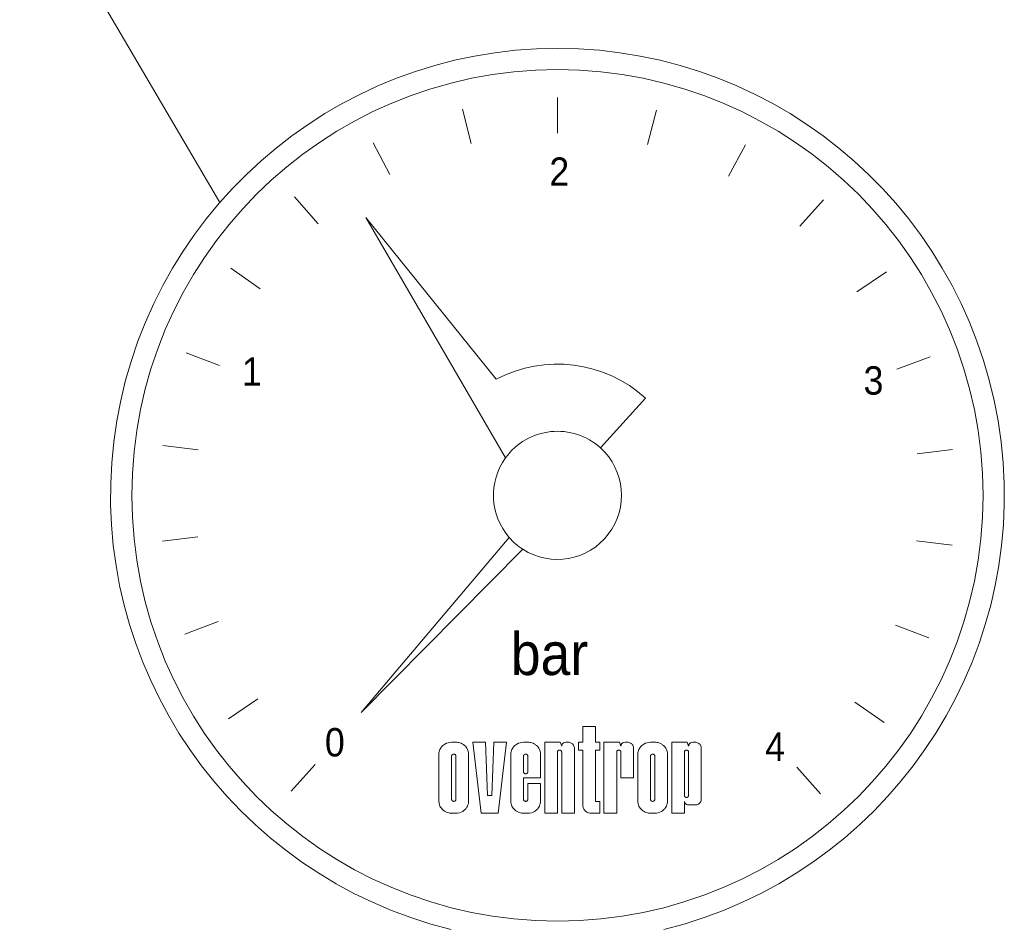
# Model space of a CAD drawing. Header units: inches. Extents: x 8001 to 766003, y -84601 to 563258.
# Tile 132 of 188: x 496234 to 496759, y 183380 to 183863. Entities that reach past the tile are written whole.
import ezdxf
from ezdxf import colors
from ezdxf.entities.mleader import LeaderData, LeaderLine
from ezdxf.math import Vec2, Vec3

# ---------------------------------------------------------------- set-up
doc = ezdxf.new("R2010")
doc.units = ezdxf.units.IN
doc.header["$MEASUREMENT"] = 0
doc.layers.add('GSI_MCH_FI_TEXT', color=7, linetype='Continuous')
doc.layers.add('GSI_MCH_FORMAT', color=7, linetype='Continuous')
doc.styles.add('ISOPEUR', font='isocpeui.ttf')
doc.styles.get("Standard").update_dxf_attribs({"font": 'arial.ttf'})

# ---------------------------------------------------------------- blocks, each defined once
blk = doc.blocks.new('_None')

msp = doc.modelspace()

# ---------------------------------------------------------------- linework, layer by layer
at = {"lineweight": 13}
msp.add_circle((496521.0035153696, 183609.3066597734), 227.0882105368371, dxfattribs=at)
at = {"layer": 'GSI_MCH_FORMAT', "lineweight": 15}
for p, q in [((496521.0035153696, 183802.4932129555), (496521.0035153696, 183821.515901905)), ((496474.9220588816, 183796.9167439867), (496470.3845111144, 183815.3903293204)), ((496573.7778078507, 183814.8489583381), (496569.0470574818, 183796.4239021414)), ((496431.5009512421, 183780.509274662), (496422.6878148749, 183797.367249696)), ((496621.2831550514, 183796.3273974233), (496612.2939688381, 183779.5626359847)), ((496393.2469555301, 183754.2180318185), (496380.6670256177, 183768.4871613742)), ((496662.9992142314, 183767.0088599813), (496650.2705508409, 183752.8722471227)), ((496418.772005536, 183757.460623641), (496493.3534857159, 183629.3942551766)), ((496418.772005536, 183757.460623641), (496488.3835683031, 183671.2917038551)), ((496362.3685300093, 183719.5608467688), (496346.7480640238, 183730.4173534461)), ((496696.517657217, 183728.5859474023), (496680.7843607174, 183717.8936101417)), ((496340.6483306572, 183678.5385287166), (496322.889120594, 183685.3556507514)), ((496719.9034160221, 183683.2768697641), (496702.0737922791, 183676.6460921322)), ((496543.9385740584, 183634.6447479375), (496568.0085880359, 183661.2367067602)), ((496329.3402958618, 183633.5193551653), (496310.4676064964, 183635.9035302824)), ((496731.8063971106, 183633.697385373), (496712.9097759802, 183631.5109717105)), ((496329.097254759, 183587.1023478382), (496310.2006336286, 183584.9159341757)), ((496416.2148697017, 183493.5387440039), (496495.2774479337, 183586.8076579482)), ((496731.5394242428, 183582.7097892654), (496712.6667348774, 183585.0939643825)), ((496502.5759057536, 183580.5236989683), (496416.2148697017, 183493.5387440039)), ((496339.9332384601, 183541.9672274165), (496322.1036147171, 183535.3364497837)), ((496719.1179101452, 183533.2576687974), (496701.3587000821, 183540.0747908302)), ((496361.2226700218, 183500.7197094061), (496345.4893735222, 183490.0273721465)), ((496695.2589667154, 183488.1959661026), (496679.6385007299, 183499.052472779)), ((496534.5525885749, 183486.0314141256), (496541.3271251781, 183486.0314141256)), ((496534.5525885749, 183486.0314141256), (496534.5525885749, 183477.6207396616)), ((496541.3271251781, 183486.0314141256), (496541.3271251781, 183477.6207396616)), ((496464.549043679, 183477.6207396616), (496466.8072225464, 183477.6207396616)), ((496464.549043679, 183477.6207396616), (496466.8072225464, 183477.6207396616)), ((496475.839938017, 183477.6207396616), (496482.6144746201, 183477.6207396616)), ((496475.839938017, 183477.6207396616), (496480.3562957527, 183439.7727045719)), ((496482.6144746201, 183477.6207396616), (496483.7435640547, 183449.2347133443)), ((496487.1308323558, 183477.6207396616), (496486.0017429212, 183449.2347133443)), ((496487.1308323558, 183477.6207396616), (496493.905368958, 183477.6207396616)), ((496493.905368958, 183477.6207396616), (496489.3890112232, 183439.7727045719)), ((496502.9380844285, 183477.6207396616), (496505.1962632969, 183477.6207396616)), ((496514.2289787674, 183477.6207396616), (496514.2289787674, 183439.7727045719)), ((496521.8288378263, 183477.6207396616), (496514.2289787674, 183477.6207396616)), ((496521.8288378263, 183477.6207396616), (496522.5078742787, 183477.6207396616)), ((496523.2616942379, 183475.5180710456), (496522.5078742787, 183477.6207396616)), ((496526.648962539, 183477.6207396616), (496525.5198731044, 183477.6207396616)), ((496532.2944097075, 183477.6207396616), (496534.5525885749, 183477.6207396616)), ((496532.2944097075, 183477.6207396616), (496532.2944097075, 183473.4154024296)), ((496541.3271251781, 183477.6207396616), (496543.5853040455, 183477.6207396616)), ((496543.5853040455, 183477.6207396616), (496543.5853040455, 183473.4154024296)), ((496553.4433419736, 183477.6207396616), (496545.8434829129, 183477.6207396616)), ((496545.8434829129, 183477.6207396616), (496545.8434829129, 183439.7727045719)), ((496553.4433419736, 183477.6207396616), (496554.122378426, 183477.6207396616)), ((496554.8761983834, 183475.5180710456), (496554.122378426, 183477.6207396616)), ((496554.8761983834, 183475.5180710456), (496554.122378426, 183477.6207396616)), ((496558.2634666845, 183477.6207396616), (496557.1343772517, 183477.6207396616)), ((496570.6834504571, 183477.6207396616), (496572.9416293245, 183477.6207396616)), ((496581.974344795, 183477.6207396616), (496581.974344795, 183475.5180710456)), ((496589.5742038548, 183477.6207396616), (496581.974344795, 183477.6207396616)), ((496589.5742038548, 183477.6207396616), (496584.2325236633, 183477.6207396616)), ((496589.5742038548, 183477.6207396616), (496590.2532403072, 183477.6207396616)), ((496591.0070602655, 183475.5180710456), (496590.2532403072, 183477.6207396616)), ((496594.3943285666, 183477.6207396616), (496593.2652391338, 183477.6207396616)), ((496457.7745070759, 183471.3127338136), (496457.7745070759, 183446.0807104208)), ((496473.5817591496, 183471.3127338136), (496473.5817591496, 183446.0807104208)), ((496473.5817591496, 183471.3127338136), (496473.5817591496, 183446.0807104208)), ((496496.1635478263, 183471.3127338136), (496496.1635478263, 183446.0807104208)), ((496511.9707998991, 183471.3127338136), (496511.9707998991, 183458.6967221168)), ((496521.0035153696, 183472.3640681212), (496521.0035153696, 183439.7727045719)), ((496523.2616942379, 183472.3640681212), (496523.2616942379, 183439.7727045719)), ((496530.0362308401, 183439.7727045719), (496530.0362308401, 183474.4667367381)), ((496532.2944097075, 183473.4154024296), (496534.5525885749, 183473.4154024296)), ((496534.5525885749, 183473.4154024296), (496534.5525885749, 183446.0807104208)), ((496541.3271251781, 183473.4154024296), (496543.5853040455, 183473.4154024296)), ((496541.3271251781, 183473.4154024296), (496541.3271251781, 183446.0807104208)), ((496552.618019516, 183472.3640681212), (496552.618019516, 183439.7727045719)), ((496552.618019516, 183472.3640681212), (496552.618019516, 183439.7727045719)), ((496554.8761983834, 183472.3640681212), (496554.8761983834, 183458.6967221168)), ((496561.6507349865, 183458.6967221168), (496561.6507349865, 183474.4667367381)), ((496563.9089138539, 183471.3127338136), (496563.9089138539, 183446.0807104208)), ((496579.7161659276, 183471.3127338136), (496579.7161659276, 183446.0807104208)), ((496581.974344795, 183475.5180710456), (496581.974344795, 183439.7727045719)), ((496588.7488813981, 183472.3640681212), (496588.7488813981, 183449.2347133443)), ((496591.0070602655, 183472.3640681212), (496591.0070602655, 183449.2347133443)), ((496597.7815968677, 183474.4667367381), (496597.7815968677, 183448.3518216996)), ((496464.549043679, 183470.2613995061), (496464.549043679, 183447.1320447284)), ((496464.549043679, 183470.2613995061), (496464.549043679, 183447.1320447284)), ((496466.8072225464, 183470.2613995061), (496466.8072225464, 183447.1320447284)), ((496466.8072225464, 183470.2613995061), (496466.8072225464, 183447.1320447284)), ((496502.9380844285, 183470.2613995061), (496502.9380844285, 183461.8507250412)), ((496505.1962632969, 183470.2613995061), (496505.1962632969, 183461.8507250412)), ((496570.6834504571, 183470.2613995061), (496570.6834504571, 183447.1320447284)), ((496570.6834504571, 183470.2613995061), (496570.6834504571, 183447.1320447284)), ((496572.9416293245, 183470.2613995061), (496572.9416293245, 183447.1320447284)), ((496391.7364798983, 183465.7410724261), (496379.0078165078, 183451.6044595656)), ((496661.3400051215, 183450.1261581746), (496648.7600752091, 183464.3952877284)), ((496511.9707998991, 183458.6967221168), (496502.9380844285, 183458.6967221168)), ((496502.9380844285, 183458.6967221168), (496502.9380844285, 183447.1320447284)), ((496505.1962632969, 183455.5427191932), (496511.9707998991, 183455.5427191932)), ((496505.1962632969, 183455.5427191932), (496505.1962632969, 183447.1320447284)), ((496511.9707998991, 183455.5427191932), (496511.9707998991, 183446.0807104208)), ((496554.8761983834, 183458.6967221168), (496561.6507349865, 183458.6967221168)), ((496483.7435640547, 183449.2347133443), (496486.0017429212, 183449.2347133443)), ((496534.5525885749, 183446.0807104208), (496534.5525885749, 183443.9780418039)), ((496541.3271251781, 183446.0807104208), (496543.5853040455, 183446.0807104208)), ((496543.5853040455, 183439.7727045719), (496543.5853040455, 183446.0807104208)), ((496588.7488813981, 183442.0438158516), (496588.7488813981, 183446.0807104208)), ((496597.7815968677, 183448.3518216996), (496597.7815968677, 183447.3004873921)), ((496464.549043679, 183439.7727045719), (496466.8072225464, 183439.7727045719)), ((496464.549043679, 183439.7727045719), (496466.8072225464, 183439.7727045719)), ((496480.3562957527, 183439.7727045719), (496489.3890112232, 183439.7727045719)), ((496502.9380844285, 183439.7727045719), (496505.1962632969, 183439.7727045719)), ((496502.9380844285, 183439.7727045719), (496505.1962632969, 183439.7727045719)), ((496514.2289787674, 183439.7727045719), (496521.0035153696, 183439.7727045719)), ((496523.2616942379, 183439.7727045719), (496530.0362308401, 183439.7727045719)), ((496539.0689463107, 183439.7727045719), (496541.3271251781, 183439.7727045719)), ((496541.3271251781, 183439.7727045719), (496543.5853040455, 183439.7727045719)), ((496545.8434829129, 183439.7727045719), (496552.618019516, 183439.7727045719)), ((496570.6834504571, 183439.7727045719), (496572.9416293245, 183439.7727045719)), ((496581.974344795, 183439.7727045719), (496588.7488813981, 183439.7727045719)), ((496588.7488813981, 183442.0438158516), (496588.7488813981, 183439.7727045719)), ((496592.1361496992, 183444.1464844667), (496591.0070602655, 183444.1464844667)), ((496593.2652391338, 183444.1464844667), (496592.1361496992, 183444.1464844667)), ((496592.1361496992, 183444.1464844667), (496593.2652391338, 183444.1464844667)), ((496593.2652391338, 183444.1464844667), (496594.3943285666, 183444.1464844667)), ((496593.2652391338, 183444.1464844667), (496594.3943285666, 183444.1464844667))]:
    msp.add_line(p, q, dxfattribs=at)
at = {"layer": 'GSI_MCH_FORMAT', "lineweight": 13}
msp.add_arc((496521.0035153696, 183609.3066597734), 238.442621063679, 283.774146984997, 256.2258530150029, dxfattribs=at)
at = {"layer": 'GSI_MCH_FORMAT', "color": 1, "lineweight": 13}
for centre, radius, start, end in [((496521.0035153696, 183609.3066597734), 70.04431908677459, 47.84982223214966, 117.75581865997), ((496521.0035153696, 183609.3066597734), 34.17653623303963, 47.84982223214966, 144.0017998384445), ((496521.0035153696, 183609.3066597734), 34.17653623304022, 237.3715579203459, 47.84982223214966), ((496521.0035153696, 183609.3066597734), 34.17653623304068, 144.0017998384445, 221.171659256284), ((496521.0035153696, 183609.3066597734), 34.1765362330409, 221.171659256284, 237.3715579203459), ((496464.1528224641, 183471.1002547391), 6.413441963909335, 120.2684698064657, 131.3916349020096), ((496464.5486009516, 183470.4221045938), 7.198635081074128, 89.99647623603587, 120.2684698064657), ((496466.800521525, 183470.3234087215), 7.297334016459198, 73.27391208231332, 89.94738621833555), ((496466.800521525, 183470.3234087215), 7.297334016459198, 73.27391208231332, 89.94738621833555), ((496466.9026601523, 183470.6632921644), 6.94243536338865, 61.12946970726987, 73.27391208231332), ((496466.9026601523, 183470.6632921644), 6.94243536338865, 61.12946970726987, 73.27391208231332), ((496466.9465814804, 183470.7429523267), 6.851469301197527, 48.97254967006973, 61.12946970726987), ((496466.9465814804, 183470.7429523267), 6.851469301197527, 48.97254967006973, 61.12946970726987), ((496502.5418632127, 183471.1002547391), 6.41344196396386, 120.2684698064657, 131.3916349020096), ((496502.9376417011, 183470.4221045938), 7.198635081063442, 89.99647623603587, 120.2684698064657), ((496505.1895622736, 183470.3234087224), 7.297334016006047, 73.27391208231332, 89.94738621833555), ((496505.2917009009, 183470.6632921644), 6.94243536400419, 61.12946970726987, 73.27391208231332), ((496505.33562223, 183470.7429523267), 6.851469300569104, 48.97254967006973, 61.12946970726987), ((496525.2281613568, 183475.5356592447), 1.959410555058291, 143.5359416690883, 155.3319127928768), ((496525.4625084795, 183475.3624788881), 2.250803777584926, 131.3916349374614, 143.5359416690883), ((496525.3877993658, 183475.4472446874), 2.137813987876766, 120.2684698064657, 131.3916349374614), ((496525.5197255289, 183475.2211946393), 2.399545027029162, 89.99647623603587, 120.2684698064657), ((496526.6456120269, 183473.9720741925), 3.648667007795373, 73.27391208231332, 89.94738621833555), ((496526.6966813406, 183474.1420159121), 3.471217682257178, 61.12946970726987, 73.27391208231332), ((496526.718642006, 183474.1818459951), 3.425734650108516, 48.97254967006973, 61.12946970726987), ((496526.8784520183, 183474.3655085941), 3.182277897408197, 37.9063510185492, 48.97254967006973), ((496556.8426655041, 183475.5356592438), 1.959410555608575, 143.5359416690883, 155.3319127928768), ((496556.8426655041, 183475.5356592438), 1.959410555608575, 143.5359416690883, 155.3319127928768), ((496557.0770126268, 183475.3624788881), 2.250803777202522, 131.3916349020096, 143.5359416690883), ((496557.0770126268, 183475.3624788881), 2.250803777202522, 131.3916349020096, 143.5359416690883), ((496557.0023035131, 183475.4472446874), 2.137813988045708, 120.2684698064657, 131.3916349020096), ((496557.0023035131, 183475.4472446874), 2.137813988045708, 120.2684698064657, 131.3916349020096), ((496557.1342296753, 183475.2211946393), 2.399545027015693, 89.99647623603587, 120.2684698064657), ((496557.1342296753, 183475.2211946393), 2.399545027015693, 89.99647623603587, 120.2684698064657), ((496558.2601161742, 183473.9720741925), 3.648667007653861, 73.27391208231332, 89.94738621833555), ((496558.3111854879, 183474.1420159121), 3.471217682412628, 61.12946970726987, 73.27391208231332), ((496558.3331461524, 183474.1818459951), 3.425734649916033, 48.97254967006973, 61.12946970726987), ((496558.4929561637, 183474.3655085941), 3.182277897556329, 37.9063510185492, 48.97254967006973), ((496570.2872292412, 183471.1002547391), 6.413441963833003, 120.2684698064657, 131.3916349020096), ((496570.6830077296, 183470.4221045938), 7.198635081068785, 89.99647623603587, 120.2684698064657), ((496572.9349283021, 183470.3234087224), 7.29733401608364, 73.27391208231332, 89.94738621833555), ((496572.9349283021, 183470.3234087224), 7.29733401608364, 73.27391208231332, 89.94738621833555), ((496573.0370669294, 183470.6632921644), 6.942435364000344, 61.12946970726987, 73.27391208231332), ((496573.0370669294, 183470.6632921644), 6.942435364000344, 61.12946970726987, 73.27391208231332), ((496573.0809882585, 183470.7429523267), 6.851469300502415, 48.97254967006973, 61.12946970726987), ((496573.0809882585, 183470.7429523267), 6.851469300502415, 48.97254967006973, 61.12946970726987), ((496592.9735273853, 183475.5356592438), 1.959410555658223, 143.5359416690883, 155.3319127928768), ((496592.9735273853, 183475.5356592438), 1.959410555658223, 143.5359416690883, 155.3319127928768), ((496593.207874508, 183475.3624788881), 2.250803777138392, 131.3916349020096, 143.5359416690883), ((496593.207874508, 183475.3624788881), 2.250803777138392, 131.3916349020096, 143.5359416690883), ((496593.1331653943, 183475.4472446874), 2.1378139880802, 120.2684698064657, 131.3916349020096), ((496593.1331653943, 183475.4472446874), 2.1378139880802, 120.2684698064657, 131.3916349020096), ((496593.2650915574, 183475.2211946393), 2.399545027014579, 89.99647623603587, 120.2684698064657), ((496593.2650915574, 183475.2211946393), 2.399545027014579, 89.99647623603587, 120.2684698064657), ((496594.3909780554, 183473.9720741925), 3.64866700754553, 73.27391208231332, 89.94738621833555), ((496594.4420473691, 183474.1420159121), 3.471217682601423, 61.12946970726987, 73.27391208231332), ((496594.4640080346, 183474.1818459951), 3.425734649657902, 48.97254967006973, 61.12946970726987), ((496594.6238180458, 183474.3655085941), 3.182277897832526, 37.9063510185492, 48.97254967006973), ((496463.3530928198, 183471.343515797), 5.578670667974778, 168.0862324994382, 180.3161481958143), ((496464.0350570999, 183471.1996322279), 6.275648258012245, 155.3319127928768, 168.0862324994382), ((496463.6739084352, 183471.3654984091), 5.878231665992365, 143.5359416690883, 155.3319127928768), ((496464.3769498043, 183470.8459573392), 6.752411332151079, 131.3916349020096, 143.5359416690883), ((496465.678059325, 183470.112961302), 1.199772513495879, 89.99647623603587, 120.2684698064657), ((496465.678059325, 183470.112961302), 1.199772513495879, 89.99647623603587, 120.2684698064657), ((496465.6770162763, 183470.0965119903), 1.21622233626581, 73.27391208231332, 89.94738621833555), ((496465.6770162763, 183470.0965119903), 1.21622233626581, 73.27391208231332, 89.94738621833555), ((496465.6940393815, 183470.1531592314), 1.157072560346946, 61.12946970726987, 73.27391208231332), ((496465.6940393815, 183470.1531592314), 1.157072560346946, 61.12946970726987, 73.27391208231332), ((496467.2662015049, 183471.1102775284), 6.364555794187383, 37.9063510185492, 48.97254967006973), ((496467.2662015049, 183471.1102775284), 6.364555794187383, 37.9063510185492, 48.97254967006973), ((496467.3095980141, 183471.1440685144), 6.309554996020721, 25.0826018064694, 37.9063510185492), ((496467.3095980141, 183471.1440685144), 6.309554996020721, 25.0826018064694, 37.9063510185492), ((496467.6687351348, 183471.3121676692), 5.913024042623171, 0.005485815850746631, 25.0826018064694), ((496467.6687351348, 183471.3121676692), 5.913024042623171, 0.005485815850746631, 25.0826018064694), ((496501.7421335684, 183471.3435157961), 5.578670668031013, 168.0862324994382, 180.3161481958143), ((496502.4240978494, 183471.1996322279), 6.275648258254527, 155.3319127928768, 168.0862324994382), ((496502.0629491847, 183471.3654984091), 5.878231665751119, 143.5359416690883, 155.3319127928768), ((496502.7659905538, 183470.8459573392), 6.752411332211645, 131.3916349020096, 143.5359416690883), ((496504.0671000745, 183470.112961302), 1.199772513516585, 89.99647623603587, 120.2684698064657), ((496504.0671000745, 183470.112961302), 1.199772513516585, 89.99647623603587, 120.2684698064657), ((496504.0660570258, 183470.0965119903), 1.216222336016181, 73.27391208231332, 89.94738621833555), ((496504.08308013, 183470.1531592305), 1.157072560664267, 61.12946970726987, 73.27391208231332), ((496505.6552422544, 183471.1102775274), 6.364555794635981, 37.9063510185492, 48.97254967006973), ((496505.6986387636, 183471.1440685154), 6.309554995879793, 25.0826018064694, 37.9063510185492), ((496506.0577758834, 183471.3121676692), 5.913024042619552, 0.005485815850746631, 25.0826018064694), ((496521.9332796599, 183472.3691984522), 0.9297784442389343, 168.0862324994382, 180.3161481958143), ((496522.0469403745, 183472.345217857), 1.045941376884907, 155.3319127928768, 168.0862324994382), ((496521.9867489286, 183472.3728622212), 0.9797052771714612, 143.5359416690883, 155.3319127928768), ((496522.1039224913, 183472.2862720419), 1.125401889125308, 131.3916349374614, 143.5359416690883), ((496522.0665679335, 183472.3286549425), 1.068906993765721, 120.2684698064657, 131.3916349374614), ((496522.1325310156, 183472.2156299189), 1.199772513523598, 89.99647623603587, 120.2684698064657), ((496522.1314879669, 183472.1991806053), 1.216222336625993, 73.27391208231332, 89.94738621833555), ((496522.1485110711, 183472.2558278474), 1.157072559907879, 61.12946970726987, 73.27391208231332), ((496522.1558312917, 183472.2691045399), 1.141911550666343, 48.97254967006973, 61.12946970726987), ((496522.2091012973, 183472.3303254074), 1.060759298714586, 37.9063510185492, 48.97254967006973), ((496522.2163340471, 183472.3359572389), 1.051592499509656, 25.0826018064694, 37.9063510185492), ((496522.2761902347, 183472.3639737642), 0.9855040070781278, 0.005485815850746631, 25.0826018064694), ((496525.1212228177, 183475.5283317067), 1.859556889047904, 168.0862324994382, 180.3161481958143), ((496525.348544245, 183475.4803705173), 2.091882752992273, 155.3319127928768, 168.0862324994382), ((496526.9001502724, 183474.3824040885), 3.154777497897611, 25.0826018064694, 37.9063510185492), ((496527.0797188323, 183474.4664536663), 2.956512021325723, 0.005485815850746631, 25.0826018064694), ((496553.5477838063, 183472.3691984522), 0.9297784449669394, 168.0862324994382, 180.3161481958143), ((496553.5477838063, 183472.3691984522), 0.9297784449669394, 168.0862324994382, 180.3161481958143), ((496553.66144452, 183472.3452178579), 1.045941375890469, 155.3319127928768, 168.0862324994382), ((496553.66144452, 183472.3452178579), 1.045941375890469, 155.3319127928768, 168.0862324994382), ((496553.6012530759, 183472.3728622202), 0.9797052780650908, 143.5359416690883, 155.3319127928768), ((496553.6012530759, 183472.3728622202), 0.9797052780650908, 143.5359416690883, 155.3319127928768), ((496553.7184266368, 183472.2862720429), 1.125401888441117, 131.3916349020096, 143.5359416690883), ((496553.7184266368, 183472.2862720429), 1.125401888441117, 131.3916349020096, 143.5359416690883), ((496553.6810720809, 183472.3286549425), 1.06890699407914, 120.2684698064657, 131.3916349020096), ((496553.6810720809, 183472.3286549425), 1.06890699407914, 120.2684698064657, 131.3916349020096), ((496553.7470351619, 183472.2156299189), 1.199772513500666, 89.99647623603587, 120.2684698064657), ((496553.7470351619, 183472.2156299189), 1.199772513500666, 89.99647623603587, 120.2684698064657), ((496553.7459921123, 183472.1991806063), 1.216222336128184, 73.27391208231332, 89.94738621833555), ((496553.7630152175, 183472.2558278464), 1.157072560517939, 61.12946970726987, 73.27391208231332), ((496553.770335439, 183472.2691045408), 1.141911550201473, 48.97254967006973, 61.12946970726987), ((496553.8236054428, 183472.3303254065), 1.060759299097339, 37.9063510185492, 48.97254967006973), ((496553.8308381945, 183472.3359572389), 1.051592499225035, 25.0826018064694, 37.9063510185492), ((496553.8906943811, 183472.3639737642), 0.9855040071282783, 0.005485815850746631, 25.0826018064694), ((496556.7357269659, 183475.5283317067), 1.85955688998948, 168.0862324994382, 180.3161481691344), ((496556.7357269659, 183475.5283317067), 1.85955688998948, 168.0862324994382, 180.3161481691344), ((496556.9630483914, 183475.4803705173), 2.091882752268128, 155.3319127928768, 168.0862324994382), ((496556.9630483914, 183475.4803705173), 2.091882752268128, 155.3319127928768, 168.0862324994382), ((496558.5146544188, 183474.3824040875), 3.154777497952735, 25.0826018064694, 37.9063510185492), ((496558.6942229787, 183474.4664536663), 2.956512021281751, 0.005485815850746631, 25.0826018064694), ((496569.4874995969, 183471.3435157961), 5.578670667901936, 168.0862324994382, 180.3161481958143), ((496570.1694638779, 183471.1996322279), 6.275648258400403, 155.3319127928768, 168.0862324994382), ((496569.8083152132, 183471.3654984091), 5.878231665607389, 143.5359416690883, 155.3319127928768), ((496570.5113565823, 183470.8459573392), 6.752411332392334, 131.3916349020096, 143.5359416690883), ((496571.812466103, 183470.112961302), 1.19977251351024, 89.99647623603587, 120.2684698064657), ((496571.812466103, 183470.112961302), 1.19977251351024, 89.99647623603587, 120.2684698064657), ((496571.8114230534, 183470.0965119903), 1.216222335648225, 73.27391208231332, 89.94738621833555), ((496571.8114230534, 183470.0965119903), 1.216222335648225, 73.27391208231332, 89.94738621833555), ((496571.8284461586, 183470.1531592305), 1.157072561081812, 61.12946970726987, 73.27391208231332), ((496571.8284461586, 183470.1531592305), 1.157072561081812, 61.12946970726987, 73.27391208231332), ((496573.4006082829, 183471.1102775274), 6.364555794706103, 37.9063510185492, 48.97254967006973), ((496573.4006082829, 183471.1102775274), 6.364555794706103, 37.9063510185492, 48.97254967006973), ((496573.4440047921, 183471.1440685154), 6.309554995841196, 25.0826018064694, 37.9063510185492), ((496573.4440047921, 183471.1440685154), 6.309554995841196, 25.0826018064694, 37.9063510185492), ((496573.8031419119, 183471.3121676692), 5.913024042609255, 0.005485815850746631, 25.0826018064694), ((496573.8031419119, 183471.3121676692), 5.913024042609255, 0.005485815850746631, 25.0826018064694), ((496589.6786456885, 183472.3691984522), 0.9297784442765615, 168.0862324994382, 180.3161481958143), ((496589.6786456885, 183472.3691984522), 0.9297784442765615, 168.0862324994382, 180.3161481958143), ((496589.7923064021, 183472.345217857), 1.045941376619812, 155.3319127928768, 168.0862324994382), ((496589.7923064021, 183472.345217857), 1.045941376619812, 155.3319127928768, 168.0862324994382), ((496589.732114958, 183472.3728622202), 0.9797052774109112, 143.5359416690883, 155.3319127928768), ((496589.732114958, 183472.3728622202), 0.9797052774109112, 143.5359416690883, 155.3319127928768), ((496589.8492885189, 183472.2862720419), 1.125401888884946, 131.3916349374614, 143.5359416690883), ((496589.8492885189, 183472.2862720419), 1.125401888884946, 131.3916349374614, 143.5359416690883), ((496589.811933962, 183472.3286549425), 1.068906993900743, 120.2684698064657, 131.3916349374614), ((496589.811933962, 183472.3286549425), 1.068906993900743, 120.2684698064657, 131.3916349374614), ((496589.8778970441, 183472.2156299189), 1.199772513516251, 89.99647623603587, 120.2684698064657), ((496589.8778970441, 183472.2156299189), 1.199772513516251, 89.99647623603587, 120.2684698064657), ((496589.8768539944, 183472.1991806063), 1.216222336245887, 73.27391208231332, 89.94738621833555), ((496589.8938770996, 183472.2558278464), 1.15707256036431, 61.12946970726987, 73.27391208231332), ((496589.9011973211, 183472.2691045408), 1.141911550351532, 48.97254967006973, 61.12946970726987), ((496589.9544673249, 183472.3303254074), 1.060759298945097, 37.9063510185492, 48.97254967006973), ((496589.9617000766, 183472.3359572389), 1.051592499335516, 25.0826018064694, 37.9063510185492), ((496590.0215562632, 183472.3639737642), 0.9855040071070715, 0.005485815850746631, 25.0826018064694), ((496592.8665888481, 183475.5283317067), 1.859556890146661, 168.0862324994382, 180.3161481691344), ((496592.8665888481, 183475.5283317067), 1.859556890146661, 168.0862324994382, 180.3161481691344), ((496593.0939102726, 183475.4803705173), 2.091882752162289, 155.3319127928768, 168.0862324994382), ((496593.0939102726, 183475.4803705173), 2.091882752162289, 155.3319127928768, 168.0862324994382), ((496594.6455163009, 183474.3824040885), 3.154777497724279, 25.0826018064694, 37.9063510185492), ((496594.8250848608, 183474.4664536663), 2.956512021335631, 0.005485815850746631, 25.0826018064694), ((496465.4788079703, 183470.2665298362), 0.9297784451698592, 168.0862324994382, 180.3161481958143), ((496465.4788079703, 183470.2665298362), 0.9297784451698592, 168.0862324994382, 180.3161481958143), ((496465.592468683, 183470.242549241), 1.045941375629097, 155.3319127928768, 168.0862324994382), ((496465.592468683, 183470.242549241), 1.045941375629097, 155.3319127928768, 168.0862324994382), ((496465.5322772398, 183470.2701936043), 0.9797052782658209, 143.5359416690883, 155.3319127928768), ((496465.5322772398, 183470.2701936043), 0.9797052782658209, 143.5359416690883, 155.3319127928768), ((496465.6494507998, 183470.1836034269), 1.125401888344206, 131.3916349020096, 143.5359416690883), ((496465.6494507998, 183470.1836034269), 1.125401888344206, 131.3916349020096, 143.5359416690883), ((496465.6120962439, 183470.2259863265), 1.068906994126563, 120.2684698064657, 131.3916349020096), ((496465.6120962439, 183470.2259863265), 1.068906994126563, 120.2684698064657, 131.3916349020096), ((496465.701359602, 183470.1664359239), 1.14191155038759, 48.97254967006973, 61.12946970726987), ((496465.701359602, 183470.1664359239), 1.14191155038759, 48.97254967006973, 61.12946970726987), ((496465.7546296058, 183470.2276567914), 1.060759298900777, 37.9063510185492, 48.97254967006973), ((496465.7546296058, 183470.2276567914), 1.060759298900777, 37.9063510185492, 48.97254967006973), ((496465.7618623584, 183470.233288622), 1.051592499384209, 25.0826018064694, 37.9063510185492), ((496465.7618623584, 183470.233288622), 1.051592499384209, 25.0826018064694, 37.9063510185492), ((496465.8217185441, 183470.2613051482), 0.985504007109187, 0.005485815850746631, 25.0826018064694), ((496465.8217185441, 183470.2613051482), 0.985504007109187, 0.005485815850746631, 25.0826018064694), ((496503.8678487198, 183470.2665298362), 0.9297784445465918, 168.0862324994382, 180.3161481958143), ((496503.8678487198, 183470.2665298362), 0.9297784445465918, 168.0862324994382, 180.3161481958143), ((496503.9815094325, 183470.242549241), 1.04594137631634, 155.3319127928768, 168.0862324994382), ((496503.9815094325, 183470.242549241), 1.04594137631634, 155.3319127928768, 168.0862324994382), ((496503.9213179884, 183470.2701936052), 0.9797052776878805, 143.5359416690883, 155.3319127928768), ((496503.9213179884, 183470.2701936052), 0.9797052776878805, 143.5359416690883, 155.3319127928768), ((496504.0384915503, 183470.1836034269), 1.125401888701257, 131.3916349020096, 143.5359416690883), ((496504.0384915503, 183470.1836034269), 1.125401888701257, 131.3916349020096, 143.5359416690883), ((496504.0011369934, 183470.2259863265), 1.068906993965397, 120.2684698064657, 131.3916349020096), ((496504.0011369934, 183470.2259863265), 1.068906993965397, 120.2684698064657, 131.3916349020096), ((496504.0904003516, 183470.1664359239), 1.14191155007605, 48.97254967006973, 61.12946970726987), ((496504.1436703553, 183470.2276567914), 1.060759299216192, 37.9063510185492, 48.97254967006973), ((496504.150903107, 183470.233288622), 1.051592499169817, 25.0826018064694, 37.9063510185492), ((496504.2107592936, 183470.2613051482), 0.9855040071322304, 0.005485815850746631, 25.0826018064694), ((496571.6132147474, 183470.2665298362), 0.9297784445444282, 168.0862324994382, 180.3161481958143), ((496571.6132147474, 183470.2665298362), 0.9297784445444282, 168.0862324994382, 180.3161481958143), ((496571.7268754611, 183470.242549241), 1.045941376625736, 155.3319127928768, 168.0862324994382), ((496571.7268754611, 183470.242549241), 1.045941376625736, 155.3319127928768, 168.0862324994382), ((496571.6666840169, 183470.2701936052), 0.9797052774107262, 143.5359416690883, 155.3319127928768), ((496571.6666840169, 183470.2701936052), 0.9797052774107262, 143.5359416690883, 155.3319127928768), ((496571.7838575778, 183470.1836034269), 1.12540188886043, 131.3916349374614, 143.5359416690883), ((496571.7838575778, 183470.1836034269), 1.12540188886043, 131.3916349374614, 143.5359416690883), ((496571.7465030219, 183470.2259863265), 1.068906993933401, 120.2684698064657, 131.3916349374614), ((496571.7465030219, 183470.2259863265), 1.068906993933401, 120.2684698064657, 131.3916349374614), ((496571.8357663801, 183470.1664359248), 1.141911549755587, 48.97254967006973, 61.12946970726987), ((496571.8357663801, 183470.1664359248), 1.141911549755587, 48.97254967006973, 61.12946970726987), ((496571.8890363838, 183470.2276567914), 1.060759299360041, 37.9063510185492, 48.97254967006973), ((496571.8890363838, 183470.2276567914), 1.060759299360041, 37.9063510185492, 48.97254967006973), ((496571.8962691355, 183470.233288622), 1.051592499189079, 25.0826018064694, 37.9063510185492), ((496571.8962691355, 183470.233288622), 1.051592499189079, 25.0826018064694, 37.9063510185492), ((496571.9561253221, 183470.2613051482), 0.985504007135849, 0.005485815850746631, 25.0826018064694), ((496571.9561253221, 183470.2613051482), 0.985504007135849, 0.005485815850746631, 25.0826018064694), ((496503.9235884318, 183461.8508193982), 0.9855040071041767, 180.0054857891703, 205.0826018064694), ((496503.9834446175, 183461.8788359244), 1.051592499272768, 205.0826018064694, 217.9063510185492), ((496503.9906773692, 183461.8844677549), 1.060759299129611, 217.9063510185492, 228.9725496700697), ((496504.0439473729, 183461.9456886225), 1.141911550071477, 228.9725496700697, 241.1294697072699), ((496504.0512675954, 183461.9589653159), 1.157072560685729, 241.1294697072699, 253.2739120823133), ((496504.0682906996, 183462.0156125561), 1.216222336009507, 253.2739120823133, 269.9473862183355), ((496504.06724765, 183461.9991632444), 1.199772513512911, 269.9964762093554, 300.2684698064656), ((496504.133210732, 183461.8861382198), 1.068906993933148, 300.2684698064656, 311.3916349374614), ((496504.0958561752, 183461.9285211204), 1.125401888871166, 311.3916349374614, 323.5359416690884), ((496504.2130297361, 183461.8419309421), 0.9797052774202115, 323.5359416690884, 335.3319127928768), ((496504.1528382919, 183461.8695753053), 1.045941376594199, 335.3319127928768, 348.0862324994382), ((496504.2664990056, 183461.8455947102), 0.9297784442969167, 348.0862324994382, 0.3161481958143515), ((496463.6875310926, 183446.0812765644), 5.91302404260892, 180.0054857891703, 205.0826018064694), ((496465.5345476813, 183447.1321390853), 0.9855040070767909, 180.0054857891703, 205.0826018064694), ((496465.5345476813, 183447.1321390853), 0.9855040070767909, 180.0054857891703, 205.0826018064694), ((496465.5944038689, 183447.1601556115), 1.051592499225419, 205.0826018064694, 217.9063510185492), ((496465.5944038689, 183447.1601556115), 1.051592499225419, 205.0826018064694, 217.9063510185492), ((496465.6016366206, 183447.165787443), 1.060759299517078, 217.9063510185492, 228.9725496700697), ((496465.6016366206, 183447.165787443), 1.060759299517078, 217.9063510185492, 228.9725496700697), ((496465.6549066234, 183447.2270083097), 1.141911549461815, 228.9725496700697, 241.1294697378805), ((496465.6549066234, 183447.2270083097), 1.141911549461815, 228.9725496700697, 241.1294697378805), ((496465.6622268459, 183447.240285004), 1.157072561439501, 241.1294697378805, 253.2739120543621), ((496465.6622268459, 183447.240285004), 1.157072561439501, 241.1294697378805, 253.2739120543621), ((496465.6792499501, 183447.2969322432), 1.216222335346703, 253.2739120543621, 269.9473862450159), ((496465.6792499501, 183447.2969322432), 1.216222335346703, 253.2739120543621, 269.9473862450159), ((496465.6782069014, 183447.2804829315), 1.199772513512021, 269.9964762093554, 300.2684698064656), ((496465.6782069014, 183447.2804829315), 1.199772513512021, 269.9964762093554, 300.2684698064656), ((496465.7441699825, 183447.167457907), 1.068906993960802, 300.2684698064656, 311.3916349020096), ((496465.7441699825, 183447.167457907), 1.068906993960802, 300.2684698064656, 311.3916349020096), ((496465.7068154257, 183447.2098408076), 1.125401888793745, 311.3916349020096, 323.5359416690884), ((496465.7068154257, 183447.2098408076), 1.125401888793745, 311.3916349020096, 323.5359416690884), ((496465.8239889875, 183447.1232506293), 0.9797052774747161, 323.5359416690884, 335.3319127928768), ((496465.8239889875, 183447.1232506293), 0.9797052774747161, 323.5359416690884, 335.3319127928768), ((496465.7637975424, 183447.1508949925), 1.045941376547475, 335.3319127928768, 348.0862324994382), ((496465.7637975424, 183447.1508949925), 1.045941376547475, 335.3319127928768, 348.0862324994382), ((496465.8774582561, 183447.1269143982), 0.9297784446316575, 348.0862324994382, 0.3161481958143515), ((496465.8774582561, 183447.1269143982), 0.9297784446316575, 348.0862324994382, 0.3161481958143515), ((496468.0031734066, 183446.0499284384), 5.578670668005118, 348.0862324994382, 0.3161481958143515), ((496468.0031734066, 183446.0499284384), 5.578670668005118, 348.0862324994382, 0.3161481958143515), ((496502.0765718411, 183446.0812765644), 5.913024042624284, 180.0054857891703, 205.0826018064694), ((496503.9235884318, 183447.1321390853), 0.9855040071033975, 180.0054857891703, 205.0826018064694), ((496503.9834446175, 183447.1601556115), 1.051592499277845, 205.0826018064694, 217.9063510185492), ((496503.9906773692, 183447.165787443), 1.060759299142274, 217.9063510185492, 228.9725496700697), ((496504.0439473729, 183447.2270083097), 1.141911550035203, 228.9725496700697, 241.1294697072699), ((496504.0512675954, 183447.240285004), 1.157072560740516, 241.1294697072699, 253.2739120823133), ((496504.0682906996, 183447.2969322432), 1.216222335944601, 253.2739120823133, 269.9473862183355), ((496504.06724765, 183447.2804829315), 1.19977251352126, 269.9964762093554, 300.2684698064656), ((496504.133210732, 183447.167457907), 1.068906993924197, 300.2684698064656, 311.3916349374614), ((496504.0958561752, 183447.2098408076), 1.125401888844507, 311.3916349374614, 323.5359416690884), ((496504.2130297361, 183447.1232506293), 0.9797052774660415, 323.5359416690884, 335.3319127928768), ((496504.1528382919, 183447.1508949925), 1.045941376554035, 335.3319127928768, 348.0862324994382), ((496504.2664990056, 183447.1269143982), 0.9297784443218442, 348.0862324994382, 0.3161481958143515), ((496506.3922141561, 183446.0499284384), 5.578670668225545, 348.0862324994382, 0.3161481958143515), ((496569.8219378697, 183446.0812765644), 5.913024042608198, 180.0054857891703, 205.0826018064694), ((496569.8219378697, 183446.0812765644), 5.913024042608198, 180.0054857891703, 205.0826018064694), ((496571.6689544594, 183447.1321390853), 0.9855040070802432, 180.0054858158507, 205.0826018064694), ((496571.6689544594, 183447.1321390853), 0.9855040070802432, 180.0054858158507, 205.0826018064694), ((496571.7288106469, 183447.1601556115), 1.051592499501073, 205.0826018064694, 217.9063510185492), ((496571.7288106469, 183447.1601556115), 1.051592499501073, 205.0826018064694, 217.9063510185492), ((496571.7360433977, 183447.1657874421), 1.06075929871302, 217.9063510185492, 228.9725496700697), ((496571.7360433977, 183447.1657874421), 1.06075929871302, 217.9063510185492, 228.9725496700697), ((496571.7893134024, 183447.2270083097), 1.141911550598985, 228.9725496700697, 241.1294697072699), ((496571.7893134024, 183447.2270083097), 1.141911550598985, 228.9725496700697, 241.1294697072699), ((496571.7966336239, 183447.2402850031), 1.157072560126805, 241.1294697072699, 253.2739120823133), ((496571.7966336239, 183447.2402850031), 1.157072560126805, 241.1294697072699, 253.2739120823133), ((496571.8136567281, 183447.2969322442), 1.21622233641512, 253.2739120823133, 269.9473861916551), ((496571.8136567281, 183447.2969322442), 1.21622233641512, 253.2739120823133, 269.9473861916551), ((496571.8126136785, 183447.2804829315), 1.1997725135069, 269.9964762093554, 300.2684698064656), ((496571.8785767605, 183447.167457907), 1.068906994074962, 300.2684698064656, 311.3916349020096), ((496571.8412222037, 183447.2098408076), 1.125401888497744, 311.3916349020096, 323.5359416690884), ((496571.9583957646, 183447.1232506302), 0.9797052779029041, 323.5359416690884, 335.3319127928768), ((496571.8982043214, 183447.1508949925), 1.045941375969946, 335.3319127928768, 348.0862324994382), ((496572.0118650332, 183447.1269143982), 0.9297784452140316, 348.0862324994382, 0.3161481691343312), ((496574.1375801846, 183446.0499284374), 5.578670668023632, 348.0862324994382, 0.3161481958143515), ((496589.7343854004, 183449.2348077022), 0.9855040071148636, 180.0054857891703, 205.0826018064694), ((496590.7322357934, 183446.2695912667), 1.992327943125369, 185.4400443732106, 201.5397425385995), ((496589.794241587, 183449.2628242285), 1.051592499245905, 205.0826018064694, 217.9063510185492), ((496590.8078132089, 183446.2994225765), 2.073579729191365, 201.5397425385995, 215.2120158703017), ((496589.8014743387, 183449.268456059), 1.060759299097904, 217.9063510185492, 228.9725496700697), ((496589.8547443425, 183449.3296769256), 1.141911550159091, 228.9725496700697, 241.1294697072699), ((496590.8716009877, 183446.3444399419), 2.151653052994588, 215.2120158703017, 224.7518788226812), ((496589.862064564, 183449.3429536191), 1.157072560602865, 241.1294697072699, 253.2739120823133), ((496589.8790876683, 183449.3996008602), 1.216222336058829, 253.2739120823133, 269.9473862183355), ((496589.8780446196, 183449.3831515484), 1.199772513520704, 269.9964762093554, 300.2684698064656), ((496589.9440077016, 183449.2701265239), 1.068906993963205, 300.2684698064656, 311.3916349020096), ((496589.9066531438, 183449.3125094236), 1.125401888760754, 311.3916349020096, 323.5359416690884), ((496590.0238267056, 183449.2259192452), 0.9797052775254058, 323.5359416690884, 335.3319127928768), ((496589.9636352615, 183449.2535636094), 1.045941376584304, 335.3319127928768, 348.0862324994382), ((496590.0772959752, 183449.2295830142), 0.9297784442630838, 348.0862324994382, 0.3161481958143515), ((496594.592439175, 183447.4067269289), 3.206720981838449, 300.2684698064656, 311.3916349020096), ((496594.4803755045, 183447.5338756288), 3.376205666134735, 311.3916349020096, 323.5359416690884), ((496594.8318961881, 183447.2741050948), 2.939115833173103, 323.5359416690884, 335.3319127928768), ((496594.6513218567, 183447.3570381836), 3.13782412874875, 335.3319127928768, 348.0862324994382), ((496594.9923039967, 183447.2850963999), 2.78933533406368, 348.0862324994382, 0.3161481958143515), ((496464.0466682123, 183446.24937572), 6.309554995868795, 205.0826018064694, 217.9063510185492), ((496464.0900647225, 183446.283166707), 6.36455579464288, 217.9063510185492, 228.9725496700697), ((496464.409684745, 183446.6504919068), 6.851469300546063, 228.9725496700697, 241.1294697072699), ((496464.4536060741, 183446.7301520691), 6.942435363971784, 241.1294697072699, 253.2739120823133), ((496464.5557447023, 183447.0700355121), 7.297334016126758, 253.2739120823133, 269.9473862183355), ((496466.8076652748, 183446.9713396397), 7.198635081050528, 269.9964762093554, 300.2684698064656), ((496466.8076652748, 183446.9713396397), 7.198635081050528, 269.9964762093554, 300.2684698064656), ((496467.2034437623, 183446.2931894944), 6.413441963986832, 300.2684698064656, 311.3916349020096), ((496467.2034437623, 183446.2931894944), 6.413441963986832, 300.2684698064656, 311.3916349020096), ((496466.9793164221, 183446.5474868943), 6.752411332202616, 311.3916349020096, 323.5359416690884), ((496466.9793164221, 183446.5474868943), 6.752411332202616, 311.3916349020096, 323.5359416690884), ((496467.6823577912, 183446.0279458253), 5.878231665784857, 323.5359416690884, 335.3319127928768), ((496467.6823577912, 183446.0279458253), 5.878231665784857, 323.5359416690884, 335.3319127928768), ((496467.3212091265, 183446.1938120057), 6.275648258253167, 335.3319127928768, 348.0862324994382), ((496467.3212091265, 183446.1938120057), 6.275648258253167, 335.3319127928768, 348.0862324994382), ((496502.4357089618, 183446.24937572), 6.309554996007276, 205.0826018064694, 217.9063510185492), ((496502.4791054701, 183446.2831667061), 6.364555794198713, 217.9063510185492, 228.9725496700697), ((496502.7987254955, 183446.6504919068), 6.8514693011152, 228.9725496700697, 241.1294697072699), ((496502.8426468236, 183446.7301520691), 6.942435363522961, 241.1294697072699, 253.2739120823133), ((496502.9447854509, 183447.0700355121), 7.29733401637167, 253.2739120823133, 269.9473862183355), ((496505.1967060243, 183446.9713396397), 7.198635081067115, 269.9964762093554, 300.2684698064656), ((496505.5924845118, 183446.2931894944), 6.413441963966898, 300.2684698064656, 311.3916349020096), ((496505.3683571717, 183446.5474868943), 6.752411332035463, 311.3916349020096, 323.5359416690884), ((496506.0713985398, 183446.0279458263), 5.878231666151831, 323.5359416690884, 335.3319127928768), ((496505.710249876, 183446.1938120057), 6.275648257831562, 335.3319127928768, 348.0862324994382), ((496538.494604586, 183443.9784192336), 3.942016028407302, 180.0054857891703, 205.0826018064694), ((496538.7340293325, 183444.0904853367), 4.206369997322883, 205.0826018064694, 217.9063510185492), ((496538.7629603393, 183444.1130126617), 4.243037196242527, 217.9063510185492, 228.9725496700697), ((496538.9760403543, 183444.3578961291), 4.567646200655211, 228.9725496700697, 241.1294697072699), ((496539.0053212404, 183444.4110029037), 4.628290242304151, 241.1294697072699, 253.2739120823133), ((496539.0734136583, 183444.6375918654), 4.864889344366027, 253.2739120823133, 269.9473862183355), ((496570.1810749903, 183446.24937572), 6.309554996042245, 205.0826018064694, 217.9063510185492), ((496570.1810749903, 183446.24937572), 6.309554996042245, 205.0826018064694, 217.9063510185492), ((496570.2244714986, 183446.2831667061), 6.364555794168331, 217.9063510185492, 228.9725496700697), ((496570.2244714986, 183446.2831667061), 6.364555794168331, 217.9063510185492, 228.9725496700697), ((496570.544091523, 183446.6504919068), 6.851469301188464, 228.9725496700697, 241.1294697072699), ((496570.544091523, 183446.6504919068), 6.851469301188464, 228.9725496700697, 241.1294697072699), ((496570.5880128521, 183446.7301520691), 6.942435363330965, 241.1294697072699, 253.2739120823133), ((496570.5880128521, 183446.7301520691), 6.942435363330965, 241.1294697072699, 253.2739120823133), ((496570.6901514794, 183447.0700355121), 7.29733401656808, 253.2739120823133, 269.9473862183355), ((496570.6901514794, 183447.0700355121), 7.29733401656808, 253.2739120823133, 269.9473862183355), ((496572.9420720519, 183446.9713396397), 7.198635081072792, 269.9964762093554, 300.2684698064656), ((496573.3378505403, 183446.2931894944), 6.413441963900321, 300.2684698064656, 311.3916349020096), ((496573.1137231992, 183446.5474868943), 6.752411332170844, 311.3916349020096, 323.5359416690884), ((496573.8167645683, 183446.0279458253), 5.878231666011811, 323.5359416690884, 335.3319127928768), ((496573.4556159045, 183446.1938120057), 6.275648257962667, 335.3319127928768, 348.0862324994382), ((496590.9259591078, 183446.3983292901), 2.22819628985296, 224.7518788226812, 235.9564493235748), ((496590.9835465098, 183446.4835662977), 2.331063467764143, 235.9564493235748, 246.7992988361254), ((496591.0093046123, 183446.5436624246), 2.396447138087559, 246.7992988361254, 262.7985455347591), ((496591.0215908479, 183446.6408981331), 2.494455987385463, 262.7985455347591, 269.6662415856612), ((496594.3945499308, 183447.7458020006), 3.599317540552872, 269.9964762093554, 300.2684698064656)]:
    msp.add_arc(centre, radius, start, end, dxfattribs=at)

# ---------------------------------------------------------------- texts
at = {"color": 1, "lineweight": 13, "width": 0.9}
for s, height, p in [('2', 15.13921403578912, (496516.7008979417, 183774.4167091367)), ('1', 15.13921403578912, (496352.6720523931, 183667.7535443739)), ('3', 15.13921403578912, (496684.3521744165, 183663.0321191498)), ('bar', 22.7088210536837, (496496.1256167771, 183513.4628308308)), ('0', 15.13921403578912, (496396.9354138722, 183470.0438630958)), ('4', 15.13921403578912, (496631.8263187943, 183467.6831504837))]:
    msp.add_text(s, height=height, dxfattribs=at).set_placement(p)

# ---------------------------------------------------------------- leaders
at = {"layer": 'GSI_MCH_FI_TEXT', "lineweight": 25, "transparency": 33554687}
ml = msp.add_multileader_mtext('Standard', dxfattribs=at)
ml.set_content('1', color=(0, 0, 0), style='ISOPEUR')
ml.set_leader_properties(lineweight=15)
ml.set_arrow_properties(name='NONE')
ml.build(insert=Vec2(0, 0))
ml.multileader.update_dxf_attribs({"text_left_attachment_type": 6, "text_right_attachment_type": 6, "dogleg_length": 0.001, "arrow_head_size": 2400, "scale": 200})
ctx = ml.context
ctx.base_point, ctx.scale, ctx.char_height, ctx.arrow_head_size, ctx.landing_gap_size, ctx.plane_origin, ctx.plane_x_axis, ctx.plane_y_axis = Vec3(495814.6656273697, 184123.0198873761), 200, 400, 2400, 60, Vec3(564683.8424725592, 183075.9208939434), Vec3(1, 3.185323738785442e-12), Vec3(-3.185323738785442e-12, 1)
ctx.left_attachment, ctx.right_attachment, ctx.text_align_type = 6, 6, 1
notes = []
notes.append((ctx, [(0, (1, 1, 0), (496130.6245996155, 184123.0198873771), (-1, -3.185323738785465e-12), 50.80745709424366, [(0, [(496340.9160370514, 183765.5864847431)], 0, [])])]))
ctx.mtext.insert, ctx.mtext.text_direction, ctx.mtext.rotation, ctx.mtext.alignment, ctx.mtext.line_spacing_factor, ctx.mtext.flow_direction = Vec3(495947.2413849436, 184603.0198873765), Vec3(1, 3.185323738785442e-12), 3.185323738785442e-12, 2, 0.8640000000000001, 5
for ctx, leaders in notes:
    for number, flags, end, landing, length, lines in leaders:
        leader = LeaderData()
        leader.index, (leader.has_last_leader_line, leader.has_dogleg_vector, leader.attachment_direction) = number, flags
        leader.last_leader_point, leader.dogleg_vector, leader.dogleg_length = Vec3(end), Vec3(landing), length
        for number, points, colour, breaks in lines:
            line = LeaderLine()
            line.index, line.vertices, line.color, line.breaks = number, Vec3.list(points), colors.encode_raw_color(colour), breaks
            leader.lines.append(line)
        ctx.leaders.append(leader)

doc.saveas('drawing.dxf')
